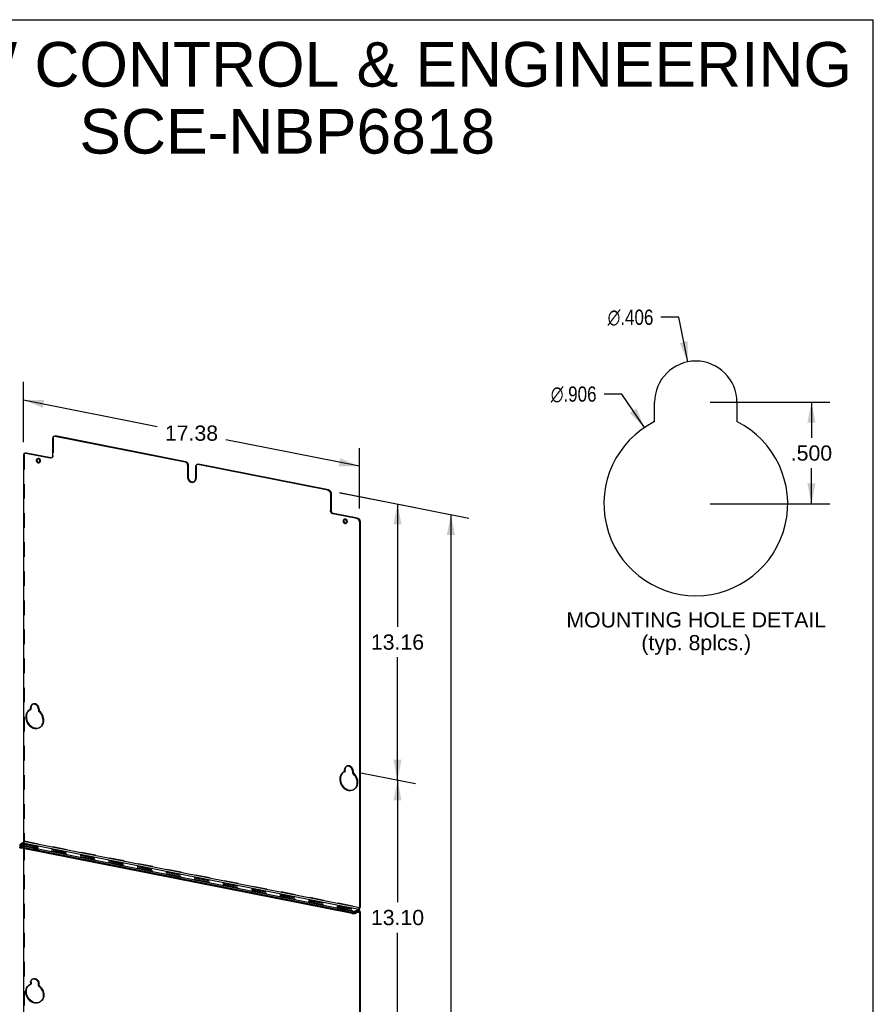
# Model space of a CAD drawing. Header units: inches. Extents: x 0 to 77, y 0 to 100.
# Tile 5 of 5: x 39 to 77, y 56 to 100. Entities that reach past the tile are written whole.
import ezdxf

# ---------------------------------------------------------------- set-up
doc = ezdxf.new("R2010")
doc.units = ezdxf.units.IN
doc.header["$LTSCALE"] = 6.518519
doc.header["$MEASUREMENT"] = 0
doc.linetypes.add('HIDDEN', pattern=[0.2, 0.1, -0.1])
doc.layers.get('0').update_dxf_attribs({"linetype": 'CONTINUOUS'})
doc.layers.add('DEFAULT_2', color=8, linetype='HIDDEN')
doc.layers.add('DIMENSIONS', color=7, linetype='CONTINUOUS')
doc.styles.get("Standard").update_dxf_attribs({"font": 'arial.ttf'})
doc.styles.add('TEXTSTYLE_1', font='gdt', dxfattribs={"width": 0.8})
doc.dimstyles.new('DIMSTYLE_1', dxfattribs={"dimtxt": 0.681818, "dimasz": 0.909091, "dimexe": 0.09, "dimexo": 0.07, "dimgap": 0.0375, "dimtad": 0, "dimtih": 1, "dimtoh": 1, "dimdec": 3, "dimlfac": 0.11, "dimzin": 4, "dimdsep": 46, "dimtxsty": 'Standard', "dimblk": '_FILLED', "dimblk1": '_FILLED', "dimblk2": '_FILLED', "dimcen": 0.09, "dimadec": 3, "dimazin": 1, "dimtfac": 1, "dimtdec": 3, "dimtofl": 0, "dimtmove": 0, "dimatfit": 3, "dimldrblk": '_FILLED', "dimfxl": 0, "dimtolj": 1, "dimtzin": 4, "dimarcsym": 0})
doc.dimstyles.new('DIMSTYLE_2', dxfattribs={"dimtxt": 0.681818, "dimasz": 0.909091, "dimexe": 0.09, "dimexo": 0.07, "dimgap": 0.09, "dimtad": 0, "dimtih": 1, "dimtoh": 1, "dimdec": 3, "dimlfac": 0.11, "dimzin": 4, "dimdsep": 46, "dimtxsty": 'Standard', "dimblk": '_FILLED', "dimblk1": '_FILLED', "dimblk2": '_FILLED', "dimcen": 0.09, "dimadec": 3, "dimazin": 1, "dimtfac": 1, "dimtdec": 3, "dimtofl": 0, "dimtmove": 0, "dimatfit": 1, "dimldrblk": '_FILLED', "dimfxl": 0, "dimtolj": 1, "dimtzin": 4, "dimarcsym": 0})
doc.dimstyles.new('DIMSTYLE_3', dxfattribs={"dimtxt": 0.681818, "dimasz": 0.909091, "dimexe": 0.09, "dimexo": 0.07, "dimgap": 0.0375, "dimtad": 0, "dimtih": 1, "dimtoh": 1, "dimzin": 4, "dimdsep": 46, "dimtxsty": 'Standard', "dimblk": '_FILLED', "dimblk1": '_FILLED', "dimblk2": '_FILLED', "dimcen": 0.09, "dimadec": 3, "dimazin": 1, "dimtfac": 1, "dimtdec": 3, "dimtofl": 0, "dimtmove": 0, "dimatfit": 3, "dimldrblk": '_FILLED', "dimfxl": 0, "dimtolj": 1, "dimtzin": 4, "dimarcsym": 0})

# ---------------------------------------------------------------- blocks, each defined once
blk = doc.blocks.new('_FILLED')
at = {"color": 0, "linetype": 'ByBlock'}
blk.add_solid([(0, 0), (-1, 0.2), (-1, -0.2)], dxfattribs=at)
blk = doc.blocks.new('*D1')
at = {"layer": 'DIMENSIONS', "color": 2, "linetype": 'Continuous'}
for p, q in [((69.955, 82.858), (75.318, 82.858)), ((74.5, 82.858), (74.5, 81.267)), ((74.5, 78.313), (74.5, 79.904)), ((69.955, 78.313), (75.318, 78.313))]:
    blk.add_line(p, q, dxfattribs=at)
at = {"layer": 'DIMENSIONS', "color": 2, "linetype": 'Continuous', "xscale": 0.9090909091, "yscale": 0.9090909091, "zscale": 0.9090909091}
for p, rotation in [((74.5, 82.858), 90), ((74.5, 78.313), 270)]:
    blk.add_blockref('_FILLED', p, dxfattribs=dict(at, rotation=rotation))
at = {"layer": 'DIMENSIONS', "color": 2, "linetype": 'Continuous', "insert": (74.5, 80.927), "char_height": 0.6818, "width": 1.85282, "attachment_point": 2, "line_spacing_factor": 0.9}
blk.add_mtext('.500', dxfattribs=at)
blk = doc.blocks.new('*D2')
at = {"layer": 'DIMENSIONS', "color": 2, "linetype": 'Continuous'}
for p, q in [((68.554, 86.67), (67.759, 86.67)), ((68.955, 84.668), (68.554, 86.67))]:
    blk.add_line(p, q, dxfattribs=at)
at = {"layer": 'DIMENSIONS', "color": 2, "linetype": 'Continuous', "xscale": 0.9090909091, "yscale": 0.9090909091, "zscale": 0.9090909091, "rotation": 281.3363882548}
blk.add_blockref('_FILLED', (68.955, 84.668), dxfattribs=at)
at = {"layer": 'DIMENSIONS', "color": 2, "linetype": 'Continuous', "insert": (67.418, 87.011), "char_height": 0.68182, "width": 2.76191, "attachment_point": 3, "line_spacing_factor": 0.9, "style": 'TEXTSTYLE_1'}
blk.add_mtext('{\\fgdt;n}\\fArial;.406', dxfattribs=at)
blk = doc.blocks.new('*D3')
at = {"layer": 'DIMENSIONS', "color": 2, "linetype": 'Continuous'}
for p, q in [((66.007, 83.228), (65.211, 83.228)), ((67.017, 81.728), (66.007, 83.228))]:
    blk.add_line(p, q, dxfattribs=at)
at = {"layer": 'DIMENSIONS', "color": 2, "linetype": 'Continuous', "xscale": 0.9090909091, "yscale": 0.9090909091, "zscale": 0.9090909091, "rotation": 303.9680842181}
blk.add_blockref('_FILLED', (67.017, 81.728), dxfattribs=at)
at = {"layer": 'DIMENSIONS', "color": 2, "linetype": 'Continuous', "insert": (64.87, 83.569), "char_height": 0.68182, "width": 2.76191, "attachment_point": 3, "line_spacing_factor": 0.9, "style": 'TEXTSTYLE_1'}
blk.add_mtext('{\\fgdt;n}\\fArial;.906', dxfattribs=at)
blk = doc.blocks.new('*D11')
at = {"layer": 'DIMENSIONS', "color": 2, "linetype": 'Continuous'}
for p, q in [((54.307, 66.257), (56.754, 65.774)), ((55.951, 65.933), (55.951, 60.459)), ((55.951, 53.623), (55.951, 59.096)), ((54.307, 53.947), (56.754, 53.464))]:
    blk.add_line(p, q, dxfattribs=at)
at = {"layer": 'DIMENSIONS', "color": 2, "linetype": 'Continuous', "xscale": 0.9090909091, "yscale": 0.9090909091, "zscale": 0.9090909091}
for p, rotation in [((55.951, 65.933), 90), ((55.951, 53.623), 270)]:
    blk.add_blockref('_FILLED', p, dxfattribs=dict(at, rotation=rotation))
at = {"layer": 'DIMENSIONS', "color": 2, "linetype": 'Continuous', "insert": (55.951, 60.118), "char_height": 0.6818, "width": 2.38256, "attachment_point": 2, "line_spacing_factor": 0.9}
blk.add_mtext('13.10', dxfattribs=at)
blk = doc.blocks.new('*D13')
at = {"layer": 'DIMENSIONS', "color": 2, "linetype": 'Continuous'}
for p, q in [((53.348, 78.815), (59.148, 77.67)), ((58.345, 77.828), (58.345, 49.328)), ((58.345, 15.808), (58.345, 47.964)), ((53.279, 16.809), (59.148, 15.65))]:
    blk.add_line(p, q, dxfattribs=at)
at = {"layer": 'DIMENSIONS', "color": 2, "linetype": 'Continuous', "xscale": 0.9090909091, "yscale": 0.9090909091, "zscale": 0.9090909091}
for p, rotation in [((58.345, 77.828), 90), ((58.345, 15.808), 270)]:
    blk.add_blockref('_FILLED', p, dxfattribs=dict(at, rotation=rotation))
at = {"layer": 'DIMENSIONS', "color": 2, "linetype": 'Continuous', "insert": (58.345, 48.987), "char_height": 0.6818, "width": 2.38256, "attachment_point": 2, "line_spacing_factor": 0.9}
blk.add_mtext('66.00', dxfattribs=at)
blk = doc.blocks.new('*D15')
at = {"layer": 'DIMENSIONS', "color": 2, "linetype": 'Continuous'}
for p, q in [((53.387, 78.807), (56.754, 78.142)), ((55.951, 78.301), (55.951, 72.798)), ((55.951, 65.933), (55.951, 71.435)), ((54.307, 66.257), (56.754, 65.774))]:
    blk.add_line(p, q, dxfattribs=at)
at = {"layer": 'DIMENSIONS', "color": 2, "linetype": 'Continuous', "xscale": 0.9090909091, "yscale": 0.9090909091, "zscale": 0.9090909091}
for p, rotation in [((55.951, 78.301), 90), ((55.951, 65.933), 270)]:
    blk.add_blockref('_FILLED', p, dxfattribs=dict(at, rotation=rotation))
at = {"layer": 'DIMENSIONS', "color": 2, "linetype": 'Continuous', "insert": (55.951, 72.458), "char_height": 0.6818, "width": 2.38256, "attachment_point": 2, "line_spacing_factor": 0.9}
blk.add_mtext('13.16', dxfattribs=at)
blk = doc.blocks.new('*D16')
at = {"layer": 'DIMENSIONS', "color": 2, "linetype": 'Continuous'}
for p, q in [((39.196, 81.08), (39.196, 83.782)), ((39.196, 82.964), (45.188, 81.781)), ((54.243, 79.993), (48.252, 81.176)), ((54.243, 78.108), (54.243, 80.811))]:
    blk.add_line(p, q, dxfattribs=at)
at = {"layer": 'DIMENSIONS', "color": 2, "linetype": 'Continuous', "xscale": 0.9090909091, "yscale": 0.9090909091, "zscale": 0.9090909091}
for p, rotation in [((39.196, 82.964), 168.8297705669), ((54.243, 79.993), 348.8297705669)]:
    blk.add_blockref('_FILLED', p, dxfattribs=dict(at, rotation=rotation))
at = {"layer": 'DIMENSIONS', "color": 2, "linetype": 'Continuous', "insert": (46.72, 81.819), "char_height": 0.6818, "width": 2.38256, "attachment_point": 2, "line_spacing_factor": 0.9}
blk.add_mtext('17.38', dxfattribs=at)

msp = doc.modelspace()

# ---------------------------------------------------------------- linework, layer by layer
at = {"color": 7, "linetype": 'Continuous'}
for p, q in [((0, 100), (77.2727, 100)), ((77.2727, 0), (77.2727, 100)), ((67.4727, 81.9945), (67.4727, 82.8584)), ((71.1636, 82.8584), (71.1636, 81.9945)), ((40.4953, 81.2353), (40.4953, 80.4601)), ((40.5398, 81.3215), (40.5698, 81.3393)), ((40.5434, 81.3235), (40.5398, 81.3215)), ((40.6035, 81.3314), (40.6335, 81.3492)), ((46.4358, 80.1798), (40.6035, 81.3314)), ((39.1962, 80.4817), (39.1962, 63.1913)), ((39.2408, 80.5679), (39.2708, 80.5856)), ((39.2444, 80.5698), (39.2408, 80.5678)), ((39.3045, 80.5778), (39.3345, 80.5955)), ((39.3045, 80.5778), (40.387, 80.364)), ((39.8005, 80.3183), (39.7979, 80.3168)), ((39.8146, 80.3237), (39.8005, 80.3183)), ((40.417, 80.3818), (40.387, 80.364)), ((40.4085, 80.3622), (40.387, 80.364)), ((40.4636, 80.3833), (40.4507, 80.374)), ((39.8936, 80.1551), (39.9033, 80.1621)), ((39.9255, 80.2027), (39.9272, 80.2199)), ((46.4358, 80.1798), (46.4658, 80.1975)), ((46.4573, 80.1731), (46.4358, 80.1798)), ((46.544, 80.0409), (46.574, 80.0587)), ((46.544, 80.0409), (46.544, 79.5006)), ((46.8956, 79.9715), (46.8956, 79.4312)), ((46.9402, 80.0577), (46.9702, 80.0754)), ((46.9438, 80.0596), (46.9402, 80.0576)), ((47.0039, 80.0676), (47.0339, 80.0854)), ((52.8361, 78.9159), (47.0039, 80.0676)), ((46.574, 79.5184), (46.544, 79.5006)), ((46.544, 79.5006), (46.5468, 79.4664)), ((46.8233, 79.2913), (46.8328, 79.2975)), ((52.8361, 78.9159), (52.8661, 78.9337)), ((52.8576, 78.9093), (52.8361, 78.9159)), ((52.9444, 78.7771), (52.9744, 78.7948)), ((52.9444, 78.7771), (52.9444, 78.0018)), ((52.9744, 78.0196), (52.9444, 78.0018)), ((52.9466, 77.9781), (52.9444, 78.0018)), ((53.0826, 77.8808), (53.0526, 77.863)), ((54.1352, 77.6492), (53.0526, 77.863)), ((54.1352, 77.6492), (54.1652, 77.667)), ((54.1567, 77.6426), (54.1352, 77.6492)), ((53.5487, 77.6035), (53.546, 77.602)), ((53.5628, 77.6089), (53.5487, 77.6035)), ((53.6418, 77.4404), (53.6515, 77.4474)), ((53.6736, 77.4879), (53.6753, 77.5051)), ((54.2434, 77.5104), (54.2734, 77.5282)), ((54.2434, 77.5104), (54.2434, 60.22)), ((39.5955, 69.3275), (39.5799, 69.3195)), ((39.4969, 69.0867), (39.4525, 69.0648)), ((39.4969, 69.0867), (39.5269, 69.1044)), ((39.5104, 69.2127), (39.5076, 69.1796)), ((39.5376, 69.1974), (39.5076, 69.1796)), ((39.5076, 69.1073), (39.5076, 69.1796)), ((39.5076, 69.1073), (39.5376, 69.1251)), ((39.5182, 69.2428), (39.5104, 69.2127)), ((39.8592, 69.1102), (39.8592, 69.0379)), ((53.5698, 66.3078), (53.5254, 66.2858)), ((53.5698, 66.3077), (53.5998, 66.3255)), ((53.5833, 66.4337), (53.5805, 66.4007)), ((53.6105, 66.4185), (53.5805, 66.4007)), ((53.5805, 66.3284), (53.5805, 66.4007)), ((53.5805, 66.3284), (53.6105, 66.3462)), ((53.5911, 66.4638), (53.5833, 66.4337)), ((53.6684, 66.5485), (53.6528, 66.5406)), ((53.9321, 66.3313), (53.9321, 66.259)), ((39.1702, 63.1271), (39.0387, 63.0492)), ((39.1702, 63.1271), (54.2174, 60.1558)), ((39.1962, 63.1913), (54.2434, 60.22)), ((39.0478, 63.0018), (39.0643, 62.9958)), ((39.0643, 62.9958), (39.0845, 62.9908)), ((39.0845, 62.878), (39.0643, 62.883)), ((39.0845, 62.878), (39.0845, 62.9908)), ((53.9152, 60.0622), (39.0845, 62.9908)), ((53.9152, 59.9495), (39.0845, 62.878)), ((39.1962, 62.856), (39.1962, 53.7127)), ((39.793, 62.9236), (39.7773, 62.9202)), ((53.5411, 60.2088), (53.5255, 60.2055)), ((53.9152, 59.9495), (53.9152, 60.0622)), ((54.2174, 60.1558), (54.0859, 60.0779)), ((54.0859, 59.9651), (54.0859, 60.0779)), ((54.0859, 59.9651), (54.2174, 60.043)), ((54.1816, 60.0218), (54.2434, 60.0096)), ((54.2174, 60.043), (54.2174, 60.1558)), ((54.2434, 60.0096), (54.2429, 60.019)), ((54.2734, 60.2378), (54.2434, 60.22)), ((54.2734, 60.0273), (54.2434, 60.0096)), ((54.2434, 60.0096), (54.2434, 50.7414)), ((39.5312, 56.9603), (39.5487, 56.9841)), ((39.5799, 57.0095), (39.5955, 57.0175)), ((39.5955, 57.0175), (39.6233, 57.026)), ((39.443, 56.7489), (39.4525, 56.7548)), ((39.4525, 56.7548), (39.4969, 56.7767)), ((39.4969, 56.7767), (39.5269, 56.7945)), ((39.5076, 56.8696), (39.5104, 56.9027)), ((39.5376, 56.8874), (39.5076, 56.8696)), ((39.5076, 56.8696), (39.5076, 56.7974)), ((39.5076, 56.7974), (39.5376, 56.8151)), ((39.8592, 56.7279), (39.8592, 56.8002)), ((39.9982, 56.0491), (39.9583, 56.0071)), ((39.9583, 56.0071), (39.9142, 55.9754))]:
    msp.add_line(p, q, dxfattribs=at)
at = {"color": 3, "linetype": 'Continuous'}
for p, q in [((40.612, 81.351), (40.6335, 81.3492)), ((46.4658, 80.1975), (40.6335, 81.3492)), ((39.313, 80.5974), (39.3345, 80.5955)), ((39.3345, 80.5955), (40.417, 80.3818)), ((39.796, 80.287), (39.7943, 80.2698)), ((46.5718, 80.0825), (46.574, 80.0587)), ((46.574, 80.0587), (46.574, 79.5184)), ((47.0124, 80.0872), (47.0339, 80.0854)), ((52.8661, 78.9337), (47.0339, 80.0854)), ((52.9722, 78.8186), (52.9744, 78.7948)), ((52.9744, 78.7948), (52.9744, 78.0196)), ((53.0611, 77.8874), (53.0826, 77.8808)), ((54.1652, 77.667), (53.0826, 77.8808)), ((53.5442, 77.5723), (53.5425, 77.555)), ((54.2712, 77.5519), (54.2734, 77.5282)), ((54.2734, 77.5282), (54.2734, 60.2378)), ((39.5612, 69.2881), (39.5482, 69.2605)), ((39.4374, 69.0499), (39.4016, 69.0126)), ((39.4696, 69.0732), (39.4374, 69.0499)), ((39.5376, 69.1251), (39.5376, 69.1974)), ((53.5104, 66.271), (53.4745, 66.2337)), ((53.5426, 66.2943), (53.5104, 66.271)), ((53.6105, 66.3462), (53.6105, 66.4185)), ((53.6341, 66.5092), (53.6211, 66.4816)), ((39.0643, 62.9394), (39.0478, 62.9454)), ((39.0845, 62.9344), (39.0643, 62.9394)), ((53.9152, 60.0059), (39.0845, 62.9344)), ((39.748, 62.9246), (39.7659, 62.9231)), ((39.7803, 62.9209), (39.7635, 62.9234)), ((53.4962, 60.2098), (53.5141, 60.2083)), ((53.5284, 60.2061), (53.5116, 60.2086)), ((54.2174, 60.0994), (54.0859, 60.0215)), ((54.2174, 60.0994), (54.2229, 60.1032)), ((54.2267, 60.1065), (54.2391, 60.104)), ((54.2438, 60.1275), (54.2485, 60.1356)), ((54.2734, 60.0273), (54.2731, 60.0375)), ((54.2734, 60.0273), (54.2734, 50.7591)), ((39.5376, 56.8874), (39.5404, 56.9205)), ((39.5404, 56.9205), (39.5482, 56.9506)), ((39.3904, 56.688), (39.4286, 56.7318)), ((39.4286, 56.7318), (39.4668, 56.7618)), ((39.5376, 56.8874), (39.5376, 56.8151))]:
    msp.add_line(p, q, dxfattribs=at)
at = {"color": 7, "linetype": 'Continuous'}
for points in [[(40.5398, 81.3215), (40.527, 81.3121), (40.5136, 81.297), (40.5035, 81.2787), (40.4975, 81.2582), (40.4953, 81.2353)], [(40.6035, 81.3314), (40.582, 81.3333), (40.5621, 81.3307), (40.5434, 81.3235)], [(39.2408, 80.5678), (39.2279, 80.5585), (39.2145, 80.5433), (39.2045, 80.525), (39.1984, 80.5046), (39.1962, 80.4817)], [(39.3045, 80.5778), (39.283, 80.5796), (39.2631, 80.577), (39.2444, 80.5698)], [(39.7705, 80.2846), (39.766, 80.2693), (39.7643, 80.252)], [(39.7979, 80.3168), (39.7882, 80.3098), (39.7781, 80.2984), (39.7705, 80.2846)], [(39.8458, 80.3243), (39.8299, 80.3257), (39.8148, 80.3238)], [(39.9272, 80.2199), (39.9255, 80.2378), (39.921, 80.2549), (39.9134, 80.2717), (39.9033, 80.2871), (39.891, 80.3005), (39.8769, 80.3114), (39.8616, 80.3194), (39.8458, 80.3243)], [(40.4507, 80.374), (40.4471, 80.372), (40.4284, 80.3648), (40.4085, 80.3622)], [(40.4953, 80.4601), (40.4931, 80.4372), (40.487, 80.4168), (40.477, 80.3985), (40.4636, 80.3833)], [(39.7643, 80.252), (39.766, 80.2342), (39.7705, 80.217)], [(39.7705, 80.217), (39.7781, 80.2003), (39.7882, 80.1849), (39.8005, 80.1715), (39.8146, 80.1605), (39.8299, 80.1525), (39.8458, 80.1476), (39.8616, 80.1463), (39.8769, 80.1482), (39.891, 80.1536), (39.8936, 80.1551)], [(39.9033, 80.1621), (39.9134, 80.1736), (39.921, 80.1873), (39.9255, 80.2027)], [(46.4959, 80.148), (46.4772, 80.1626), (46.4573, 80.1731)], [(46.544, 80.0409), (46.5418, 80.0647), (46.5358, 80.0875), (46.5257, 80.1098), (46.5123, 80.1302), (46.4959, 80.148)], [(46.9402, 80.0576), (46.9273, 80.0483), (46.9139, 80.0331), (46.9039, 80.0148), (46.8978, 79.9944), (46.8956, 79.9715)], [(47.0039, 80.0676), (46.9824, 80.0694), (46.9625, 80.0668), (46.9438, 80.0596)], [(46.5468, 79.4664), (46.5546, 79.4333), (46.5676, 79.4006), (46.5852, 79.3699), (46.6069, 79.3421), (46.6319, 79.318), (46.6597, 79.2986), (46.6893, 79.2841), (46.7198, 79.2752), (46.7504, 79.272), (46.7799, 79.2748), (46.8077, 79.2833), (46.8233, 79.2913)], [(46.872, 79.3405), (46.885, 79.368), (46.8928, 79.3981), (46.8956, 79.4312)], [(46.8328, 79.2975), (46.8545, 79.3167), (46.872, 79.3405)], [(52.8962, 78.8842), (52.8776, 78.8988), (52.8576, 78.9093)], [(52.9444, 78.7771), (52.9422, 78.8008), (52.9361, 78.8237), (52.9261, 78.8459), (52.9127, 78.8664), (52.8962, 78.8842)], [(53.0526, 77.863), (53.0311, 77.8696), (53.0112, 77.8801), (52.9925, 77.8947), (52.9761, 77.9125), (52.9627, 77.933), (52.9526, 77.9553), (52.9466, 77.9781)], [(54.1953, 77.6175), (54.1766, 77.6321), (54.1567, 77.6426)], [(53.5187, 77.5698), (53.5142, 77.5545), (53.5125, 77.5373)], [(53.5125, 77.5373), (53.5142, 77.5194), (53.5187, 77.5022)], [(53.546, 77.602), (53.5363, 77.595), (53.5263, 77.5836), (53.5187, 77.5698)], [(53.5187, 77.5022), (53.5263, 77.4855), (53.5363, 77.4701), (53.5487, 77.4567), (53.5628, 77.4457), (53.578, 77.4377), (53.5939, 77.4329), (53.6098, 77.4315), (53.6251, 77.4334), (53.6391, 77.4389), (53.6418, 77.4404)], [(53.5939, 77.6095), (53.578, 77.6109), (53.563, 77.609)], [(53.6753, 77.5051), (53.6736, 77.523), (53.6691, 77.5401), (53.6616, 77.5569), (53.6515, 77.5723), (53.6391, 77.5857), (53.6251, 77.5966), (53.6098, 77.6046), (53.5939, 77.6095)], [(53.6515, 77.4474), (53.6616, 77.4588), (53.6691, 77.4725), (53.6736, 77.4879)], [(54.2434, 77.5104), (54.2412, 77.5342), (54.2352, 77.557), (54.2251, 77.5792), (54.2117, 77.5997), (54.1953, 77.6175)], [(39.5799, 69.3195), (39.5704, 69.3133), (39.5487, 69.2941), (39.5312, 69.2703), (39.5182, 69.2428)], [(39.8592, 69.1102), (39.8564, 69.1443), (39.8486, 69.1775), (39.8356, 69.2102), (39.818, 69.2409), (39.7963, 69.2687), (39.7713, 69.2927), (39.7435, 69.3122), (39.7139, 69.3267), (39.6834, 69.3356), (39.6528, 69.3388), (39.6233, 69.336), (39.5955, 69.3275)], [(39.4525, 69.0648), (39.4074, 69.0321), (39.3716, 68.9948), (39.3415, 68.9514), (39.3182, 68.9026), (39.3019, 68.8495), (39.2929, 68.793), (39.2914, 68.7343), (39.2976, 68.6743), (39.311, 68.6144), (39.3318, 68.5557), (39.3592, 68.4993), (39.393, 68.4463), (39.4323, 68.3976), (39.4765, 68.3543), (39.5246, 68.3172), (39.5758, 68.287), (39.629, 68.2642), (39.6834, 68.2494), (39.7377, 68.2427), (39.791, 68.2445), (39.8422, 68.2544), (39.8903, 68.2726), (39.9142, 68.2853)], [(39.4969, 69.0867), (39.498, 69.0874), (39.5013, 69.0902), (39.5039, 69.0937), (39.5059, 69.0978), (39.5071, 69.1024), (39.5076, 69.1073)], [(39.8592, 69.0379), (39.8596, 69.0328), (39.8608, 69.0278), (39.8628, 69.0229), (39.8655, 69.0182), (39.8687, 69.0142), (39.8726, 69.0106)], [(39.9738, 68.3316), (40.0075, 68.3713), (40.0349, 68.4169), (40.0557, 68.4674), (40.0692, 68.522), (40.0753, 68.5795), (40.0738, 68.6388), (40.0649, 68.6989), (40.0485, 68.7584), (40.0252, 68.8164), (39.9952, 68.8717), (39.9593, 68.9232), (39.9186, 68.9693), (39.8726, 69.0106)], [(39.9142, 68.2853), (39.9345, 68.2984), (39.9738, 68.3316)], [(53.5254, 66.2858), (53.4804, 66.2532), (53.4445, 66.2159), (53.4145, 66.1725), (53.3911, 66.1237), (53.3748, 66.0706), (53.3658, 66.0141), (53.3643, 65.9553), (53.3705, 65.8954), (53.384, 65.8355), (53.4047, 65.7768), (53.4321, 65.7204), (53.4659, 65.6673), (53.5052, 65.6187), (53.5494, 65.5754), (53.5975, 65.5382), (53.6487, 65.5081), (53.702, 65.4853), (53.7563, 65.4705), (53.8106, 65.4638), (53.8639, 65.4656), (53.9151, 65.4755), (53.9632, 65.4937), (53.9872, 65.5064)], [(53.5698, 66.3078), (53.5709, 66.3085), (53.5742, 66.3113), (53.5769, 66.3148), (53.5789, 66.3189), (53.58, 66.3234), (53.5805, 66.3284)], [(53.6528, 66.5406), (53.6433, 66.5344), (53.6216, 66.5152), (53.6041, 66.4914), (53.5911, 66.4638)], [(53.9321, 66.3313), (53.9293, 66.3654), (53.9215, 66.3986), (53.9085, 66.4313), (53.891, 66.462), (53.8692, 66.4898), (53.8442, 66.5138), (53.8164, 66.5333), (53.7868, 66.5478), (53.7563, 66.5567), (53.7258, 66.5599), (53.6962, 66.557), (53.6684, 66.5485)], [(53.9321, 66.259), (53.9325, 66.2538), (53.9337, 66.2488), (53.9357, 66.2439), (53.9384, 66.2393), (53.9417, 66.2353), (53.9455, 66.2316)], [(54.0467, 65.5527), (54.0804, 65.5923), (54.1079, 65.638), (54.1286, 65.6885), (54.1421, 65.7431), (54.1482, 65.8006), (54.1467, 65.8599), (54.1378, 65.92), (54.1214, 65.9795), (54.0981, 66.0375), (54.0681, 66.0928), (54.0322, 66.1442), (53.9915, 66.1904), (53.9455, 66.2316)], [(53.9872, 65.5064), (54.0074, 65.5195), (54.0467, 65.5527)], [(39.1962, 63.1913), (39.1957, 63.1813), (39.1943, 63.1715), (39.1918, 63.1616), (39.1886, 63.1523), (39.1847, 63.1439), (39.1802, 63.1367), (39.1754, 63.1311), (39.1702, 63.1271)], [(39.0387, 63.0492), (39.0285, 63.0414), (39.0231, 63.0334), (39.022, 63.0278)], [(39.022, 63.0278), (39.0223, 63.025), (39.0262, 63.0167), (39.0349, 63.0089), (39.0478, 63.0018)], [(39.0643, 62.883), (39.0478, 62.889), (39.0349, 62.8961), (39.0262, 62.904), (39.0223, 62.9122), (39.022, 62.915)], [(39.6418, 62.9491), (39.6426, 62.9533), (39.6467, 62.9593), (39.6543, 62.9651)], [(39.6515, 62.9349), (39.645, 62.9407), (39.642, 62.947), (39.6418, 62.9491)], [(39.7056, 62.9186), (39.6888, 62.9212), (39.6738, 62.9249), (39.6612, 62.9295), (39.6515, 62.9349)], [(39.6543, 62.9651), (39.6653, 62.9703), (39.6785, 62.9746), (39.6942, 62.9779), (39.7114, 62.9801), (39.7296, 62.9811), (39.748, 62.9809), (39.7659, 62.9795), (39.7828, 62.9769), (39.7977, 62.9732), (39.8103, 62.9686), (39.82, 62.9633), (39.8265, 62.9574), (39.8295, 62.9512), (39.8297, 62.9491)], [(39.7773, 62.9202), (39.7601, 62.918), (39.7419, 62.917), (39.7235, 62.9172), (39.7056, 62.9186)], [(39.8172, 62.933), (39.8062, 62.9278), (39.793, 62.9236)], [(39.8297, 62.9491), (39.8289, 62.9449), (39.8248, 62.9388), (39.8172, 62.933)], [(53.3899, 60.2343), (53.3907, 60.2385), (53.3948, 60.2445), (53.4025, 60.2504)], [(53.3996, 60.2201), (53.3931, 60.226), (53.3902, 60.2322), (53.3899, 60.2343)], [(53.4537, 60.2039), (53.4369, 60.2064), (53.422, 60.2101), (53.4093, 60.2147), (53.3996, 60.2201)], [(53.4025, 60.2504), (53.4135, 60.2556), (53.4267, 60.2598), (53.4424, 60.2631), (53.4596, 60.2653), (53.4778, 60.2663), (53.4962, 60.2662), (53.5141, 60.2647), (53.5309, 60.2621), (53.5458, 60.2584), (53.5585, 60.2539), (53.5682, 60.2485), (53.5747, 60.2426), (53.5777, 60.2364), (53.5779, 60.2343)], [(53.5255, 60.2055), (53.5082, 60.2032), (53.49, 60.2022), (53.4716, 60.2024), (53.4537, 60.2039)], [(53.5653, 60.2182), (53.5543, 60.213), (53.5411, 60.2088)], [(53.5779, 60.2343), (53.5771, 60.2301), (53.573, 60.2241), (53.5653, 60.2182)], [(53.9152, 60.0622), (53.938, 60.0587), (53.9614, 60.0569), (53.9858, 60.0566), (54.01, 60.058), (54.0329, 60.0609), (54.0538, 60.0653), (54.0713, 60.071), (54.0859, 60.0779)], [(54.2174, 60.1558), (54.2226, 60.1598), (54.2274, 60.1654), (54.2319, 60.1726), (54.2358, 60.181), (54.239, 60.1903), (54.2414, 60.2002), (54.2429, 60.21), (54.2434, 60.22)], [(54.2275, 60.0452), (54.2226, 60.0451), (54.2174, 60.043)], [(54.2429, 60.019), (54.2414, 60.0271), (54.239, 60.0341), (54.2358, 60.0396), (54.2319, 60.0433), (54.2275, 60.0452)], [(54.0859, 59.9651), (54.0713, 59.9582), (54.0538, 59.9526), (54.0329, 59.9482), (54.01, 59.9452), (53.9858, 59.9439), (53.9614, 59.9441), (53.938, 59.946), (53.9152, 59.9495)], [(39.5104, 56.9027), (39.5182, 56.9328), (39.5312, 56.9603)], [(39.5487, 56.9841), (39.5704, 57.0033), (39.5799, 57.0095)], [(39.6233, 57.026), (39.6528, 57.0288), (39.6834, 57.0256), (39.7139, 57.0168), (39.7435, 57.0022), (39.7713, 56.9828), (39.7963, 56.9587), (39.818, 56.9309), (39.8356, 56.9002), (39.8486, 56.8675), (39.8564, 56.8344), (39.8592, 56.8002)], [(39.9142, 55.9754), (39.8596, 55.95), (39.8032, 55.9362), (39.744, 55.9325), (39.6834, 55.9395), (39.6227, 55.9565), (39.5635, 55.9835), (39.5072, 56.0196), (39.4551, 56.064), (39.4085, 56.1157), (39.3686, 56.1734), (39.3361, 56.2356), (39.3121, 56.301), (39.2969, 56.368), (39.2912, 56.4348), (39.2947, 56.5001), (39.3078, 56.562), (39.3297, 56.6192), (39.3604, 56.6702), (39.3986, 56.7141), (39.443, 56.7489)], [(39.4969, 56.7767), (39.498, 56.7774), (39.5013, 56.7802), (39.5039, 56.7837), (39.5059, 56.7879), (39.5071, 56.7924), (39.5076, 56.7974)], [(39.8592, 56.7279), (39.8596, 56.7228), (39.8608, 56.7178), (39.8628, 56.7129), (39.8655, 56.7083), (39.8687, 56.7042), (39.8726, 56.7006)], [(39.8726, 56.7006), (39.9237, 56.654), (39.9682, 56.6016), (40.0064, 56.5427), (40.037, 56.4795), (40.0589, 56.4136), (40.072, 56.3466), (40.0755, 56.28), (40.0698, 56.2154), (40.0546, 56.1544), (40.0306, 56.0985), (39.9982, 56.0491)]]:
    msp.add_lwpolyline(points, dxfattribs=at)
at = {"color": 3, "linetype": 'Continuous'}
for points in [[(40.5698, 81.3392), (40.5734, 81.3412), (40.5921, 81.3484), (40.612, 81.351)], [(39.2708, 80.5856), (39.2744, 80.5876), (39.2931, 80.5948), (39.313, 80.5974)], [(39.8148, 80.3238), (39.8081, 80.3162), (39.8005, 80.3024), (39.796, 80.287)], [(40.417, 80.3818), (40.4385, 80.3799), (40.4584, 80.3825), (40.4652, 80.3852)], [(39.7943, 80.2698), (39.796, 80.2519), (39.8005, 80.2348), (39.8081, 80.2181), (39.8182, 80.2027), (39.8305, 80.1893), (39.8446, 80.1783)], [(39.8446, 80.1783), (39.8599, 80.1703), (39.8758, 80.1654)], [(39.8758, 80.1654), (39.8916, 80.164), (39.9067, 80.166)], [(46.4658, 80.1975), (46.4873, 80.1909), (46.5072, 80.1804), (46.5259, 80.1658), (46.5423, 80.148), (46.5557, 80.1275), (46.5658, 80.1053), (46.5718, 80.0825)], [(46.9702, 80.0754), (46.9738, 80.0774), (46.9925, 80.0846), (47.0124, 80.0872)], [(46.574, 79.5184), (46.5768, 79.4842), (46.5846, 79.451), (46.5976, 79.4184), (46.6152, 79.3876), (46.6369, 79.3599), (46.6619, 79.3358), (46.6897, 79.3163), (46.7193, 79.3018), (46.7498, 79.293), (46.7804, 79.2898)], [(46.7804, 79.2898), (46.8099, 79.2926), (46.8377, 79.3011)], [(52.8661, 78.9337), (52.8876, 78.927), (52.9076, 78.9166), (52.9262, 78.902), (52.9427, 78.8842), (52.9561, 78.8637), (52.9661, 78.8414), (52.9722, 78.8186)], [(52.9744, 78.0196), (52.9766, 77.9958), (52.9826, 77.973), (52.9927, 77.9508), (53.0061, 77.9303), (53.0225, 77.9125)], [(53.0225, 77.9125), (53.0412, 77.8979), (53.0611, 77.8874)], [(54.1652, 77.667), (54.1867, 77.6604), (54.2066, 77.6499), (54.2253, 77.6353), (54.2417, 77.6175), (54.2551, 77.597), (54.2652, 77.5747), (54.2712, 77.5519)], [(53.5425, 77.555), (53.5442, 77.5372), (53.5487, 77.52), (53.5563, 77.5033), (53.5663, 77.4879), (53.5787, 77.4745), (53.5928, 77.4635)], [(53.563, 77.609), (53.5563, 77.6014), (53.5487, 77.5876), (53.5442, 77.5723)], [(53.5928, 77.4635), (53.608, 77.4555), (53.6239, 77.4506)], [(53.6239, 77.4506), (53.6398, 77.4492), (53.6548, 77.4512)], [(39.5482, 69.2605), (39.5404, 69.2304), (39.5376, 69.1974)], [(39.5968, 69.3279), (39.5787, 69.3119), (39.5612, 69.2881)], [(39.4016, 69.0126), (39.3715, 68.9692), (39.3482, 68.9204), (39.3319, 68.8673), (39.3229, 68.8108), (39.3214, 68.752), (39.3276, 68.6921), (39.341, 68.6322), (39.3618, 68.5735), (39.3892, 68.517), (39.423, 68.464), (39.4623, 68.4153), (39.5065, 68.3721), (39.5546, 68.3349), (39.6058, 68.3048), (39.659, 68.282), (39.7134, 68.2672), (39.7677, 68.2605), (39.821, 68.2623), (39.8722, 68.2722)], [(39.5376, 69.1251), (39.5371, 69.1201), (39.5359, 69.1156), (39.5339, 69.1115), (39.5313, 69.1079), (39.528, 69.1052), (39.5269, 69.1044)], [(53.4745, 66.2337), (53.4445, 66.1903), (53.4211, 66.1415), (53.4048, 66.0884), (53.3958, 66.0319), (53.3943, 65.9731), (53.4005, 65.9132), (53.414, 65.8533), (53.4347, 65.7946), (53.4621, 65.7381), (53.4959, 65.6851), (53.5352, 65.6364), (53.5794, 65.5932), (53.6275, 65.556), (53.6787, 65.5259), (53.732, 65.5031), (53.7863, 65.4883), (53.8406, 65.4816), (53.8939, 65.4834), (53.9451, 65.4933)], [(53.6105, 66.3462), (53.61, 66.3412), (53.6089, 66.3367), (53.6069, 66.3326), (53.6042, 66.329), (53.6009, 66.3262), (53.5998, 66.3255)], [(53.6211, 66.4816), (53.6133, 66.4515), (53.6105, 66.4185)], [(53.6697, 66.5489), (53.6516, 66.533), (53.6341, 66.5092)], [(39.022, 62.9714), (39.0223, 62.9686), (39.0262, 62.9604)], [(39.0478, 62.9454), (39.0349, 62.9525), (39.0262, 62.9604)], [(39.6942, 62.9215), (39.7114, 62.9237), (39.7296, 62.9247), (39.748, 62.9246)], [(39.7635, 62.9234), (39.7428, 62.9247), (39.7217, 62.9245), (39.7014, 62.9226)], [(53.4424, 60.2067), (53.4596, 60.209), (53.4778, 60.21), (53.4962, 60.2098)], [(53.5116, 60.2086), (53.4909, 60.2099), (53.4699, 60.2097), (53.4496, 60.2078)], [(54.0859, 60.0215), (54.0713, 60.0146), (54.0538, 60.009), (54.0329, 60.0046), (54.01, 60.0016), (53.9858, 60.0002), (53.9614, 60.0005), (53.938, 60.0024), (53.9152, 60.0059)], [(54.2391, 60.104), (54.2337, 60.1045), (54.2283, 60.1039), (54.2229, 60.1022), (54.2174, 60.0994)], [(54.2229, 60.1032), (54.2283, 60.1079), (54.2337, 60.1136), (54.2389, 60.1201), (54.2438, 60.1275)], [(54.264, 60.0802), (54.2607, 60.0866), (54.257, 60.092), (54.2529, 60.0966), (54.2485, 60.1001), (54.2438, 60.1026), (54.2391, 60.104)], [(54.2485, 60.1356), (54.2529, 60.1443), (54.257, 60.1537), (54.2607, 60.1635)], [(54.2607, 60.1635), (54.264, 60.1738), (54.2668, 60.1843), (54.2692, 60.195), (54.271, 60.2058)], [(54.2731, 60.0375), (54.2723, 60.0472), (54.271, 60.0564), (54.2692, 60.0651), (54.2668, 60.073), (54.264, 60.0802)], [(54.271, 60.2058), (54.2723, 60.2167), (54.2731, 60.2273), (54.2734, 60.2378)], [(39.5482, 56.9506), (39.5612, 56.9781), (39.5787, 57.0019), (39.5968, 57.0179)], [(39.8896, 55.9677), (39.8332, 55.954), (39.774, 55.9503), (39.7134, 55.9573), (39.6527, 55.9743), (39.5935, 56.0013), (39.5372, 56.0373), (39.4851, 56.0818), (39.4385, 56.1334), (39.3986, 56.1912), (39.3661, 56.2534), (39.3421, 56.3188), (39.3269, 56.3858), (39.3212, 56.4526), (39.3247, 56.5178), (39.3378, 56.5797), (39.3597, 56.637), (39.3904, 56.688)], [(39.5376, 56.8151), (39.5371, 56.8102), (39.5359, 56.8056), (39.5339, 56.8015), (39.5313, 56.798), (39.528, 56.7952), (39.5269, 56.7945)]]:
    msp.add_lwpolyline(points, dxfattribs=at)
at = {"color": 7, "linetype": 'Continuous'}
for centre, radius, start, end in [((69.3182, 82.8584), 1.8455, 0, 180), ((69.3182, 78.3129), 4.1182, 116.62336, 63.37664)]:
    msp.add_arc(centre, radius, start, end, dxfattribs=at)
at = {"layer": 'DEFAULT_2', "color": 8, "linetype": 'HIDDEN'}
for p, q in [((40.4953, 81.2353), (40.5253, 81.2531)), ((40.5253, 81.2531), (40.5253, 80.4779)), ((39.1962, 80.4817), (39.2262, 80.4995)), ((39.2262, 80.4995), (39.2262, 63.2091)), ((39.8278, 80.3346), (39.7978, 80.3168)), ((40.4807, 80.3917), (40.4507, 80.3739)), ((40.4652, 80.3852), (40.4771, 80.3898)), ((40.4771, 80.3898), (40.4807, 80.3918)), ((40.5253, 80.4779), (40.4953, 80.4601)), ((39.9237, 80.1729), (39.8937, 80.1551)), ((39.921, 80.1714), (39.9236, 80.1729)), ((46.8956, 79.9715), (46.9256, 79.9893)), ((46.9256, 79.9893), (46.9256, 79.4489)), ((46.9256, 79.4489), (46.8956, 79.4312)), ((46.8533, 79.309), (46.8233, 79.2912)), ((46.8377, 79.3011), (46.8533, 79.309)), ((53.576, 77.6198), (53.546, 77.6021)), ((53.6718, 77.4581), (53.6418, 77.4403)), ((53.6691, 77.4566), (53.6718, 77.4581)), ((39.6099, 69.3373), (39.5799, 69.3196)), ((39.4825, 69.0826), (39.4525, 69.0648)), ((39.4825, 69.0825), (39.4696, 69.0732)), ((39.5269, 69.1044), (39.4825, 69.0825)), ((39.4941, 69.0853), (39.4969, 69.0867)), ((39.5139, 69.0967), (39.5241, 69.1031)), ((39.8892, 69.128), (39.8592, 69.1102)), ((39.8592, 69.0379), (39.8892, 69.0557)), ((39.8726, 69.0106), (39.9026, 69.0283)), ((39.8892, 69.128), (39.8892, 69.0557)), ((39.8722, 68.2722), (39.9203, 68.2904)), ((39.9443, 68.3031), (39.9143, 68.2853)), ((39.9203, 68.2904), (39.9442, 68.3031)), ((53.5554, 66.3037), (53.5254, 66.2859)), ((53.5554, 66.3036), (53.5426, 66.2943)), ((53.5998, 66.3255), (53.5554, 66.3036)), ((53.567, 66.3064), (53.5698, 66.3077)), ((53.5868, 66.3178), (53.597, 66.3242)), ((53.6828, 66.5584), (53.6528, 66.5406)), ((53.9621, 66.349), (53.9321, 66.3313)), ((53.9321, 66.259), (53.9621, 66.2768)), ((53.9455, 66.2316), (53.9755, 66.2494)), ((53.9621, 66.349), (53.9621, 66.2768)), ((53.9451, 65.4933), (53.9932, 65.5115)), ((54.0172, 65.5242), (53.9872, 65.5064)), ((53.9932, 65.5115), (54.0172, 65.5242)), ((39.1702, 63.0143), (39.1702, 63.1271)), ((39.2262, 63.2091), (39.1962, 63.1913)), ((39.2262, 63.2091), (54.2734, 60.2378)), ((39.1702, 63.0707), (39.0387, 62.9928)), ((39.0387, 62.9364), (39.0387, 63.0492)), ((39.0387, 62.9364), (39.1702, 63.0143)), ((39.1702, 63.0707), (54.2174, 60.0994)), ((39.1702, 63.0143), (54.2174, 60.043)), ((39.1803, 63.0165), (54.2275, 60.0452)), ((39.1919, 63.0753), (54.2267, 60.1065)), ((39.2262, 62.9986), (39.1962, 62.9809)), ((39.1962, 62.9809), (39.1962, 62.856)), ((39.1962, 62.9809), (54.1816, 60.0218)), ((39.2262, 62.9986), (39.2262, 53.7304)), ((39.2262, 62.9986), (54.2734, 60.0273)), ((39.6418, 62.8363), (39.6418, 62.9491)), ((39.6673, 62.9147), (39.6543, 62.9088)), ((39.6673, 62.8583), (39.6543, 62.8524)), ((39.6785, 62.9182), (39.6942, 62.9215)), ((39.708, 62.862), (39.7287, 62.8607)), ((39.7635, 62.867), (39.7428, 62.8683)), ((39.7827, 62.8641), (39.7635, 62.867)), ((39.7997, 62.8599), (39.7827, 62.8641)), ((39.8298, 62.8363), (39.8298, 62.9491)), ((53.3899, 60.1215), (53.3899, 60.2343)), ((53.4154, 60.1999), (53.4025, 60.194)), ((53.4154, 60.1435), (53.4025, 60.1376)), ((53.4267, 60.2034), (53.4424, 60.2067)), ((53.4562, 60.1472), (53.4769, 60.1459)), ((53.5116, 60.1522), (53.4909, 60.1535)), ((53.5309, 60.1493), (53.5116, 60.1522)), ((53.5478, 60.1451), (53.5309, 60.1493)), ((53.5779, 60.1215), (53.5779, 60.2343)), ((39.5799, 57.0096), (39.6099, 57.0273)), ((39.5968, 57.0179), (39.6004, 57.0211)), ((39.6004, 57.0211), (39.6099, 57.0273)), ((39.4525, 56.7548), (39.4825, 56.7726)), ((39.4668, 56.7618), (39.473, 56.7667)), ((39.473, 56.7667), (39.4825, 56.7725)), ((39.4825, 56.7725), (39.5269, 56.7945)), ((39.4941, 56.7753), (39.4969, 56.7767)), ((39.5139, 56.7867), (39.5241, 56.7931)), ((39.8892, 56.818), (39.8592, 56.8002)), ((39.8592, 56.7279), (39.8892, 56.7457)), ((39.8726, 56.7006), (39.9026, 56.7184)), ((39.8892, 56.7457), (39.8892, 56.818)), ((39.9442, 55.9932), (39.8896, 55.9677)), ((39.9143, 55.9753), (39.9443, 55.9931))]:
    msp.add_line(p, q, dxfattribs=at)
for points in [[(40.5253, 81.2531), (40.5275, 81.276), (40.5335, 81.2964), (40.5436, 81.3147), (40.557, 81.3299), (40.5698, 81.3392)], [(39.2262, 80.4995), (39.2284, 80.5224), (39.2345, 80.5428), (39.2445, 80.5611), (39.2579, 80.5763), (39.2708, 80.5856)], [(39.8279, 80.3346), (39.8182, 80.3276), (39.8148, 80.3238)], [(39.9572, 80.2377), (39.9555, 80.2555), (39.951, 80.2727), (39.9434, 80.2894), (39.9333, 80.3048), (39.921, 80.3182), (39.9069, 80.3292), (39.8916, 80.3372), (39.8758, 80.3421), (39.8599, 80.3435), (39.8446, 80.3415), (39.8305, 80.3361), (39.8279, 80.3346)], [(40.4807, 80.3918), (40.4936, 80.4011), (40.507, 80.4163), (40.517, 80.4345), (40.5231, 80.455), (40.5253, 80.4779)], [(39.9067, 80.166), (39.9069, 80.166), (39.921, 80.1714)], [(39.9236, 80.1729), (39.9333, 80.1799), (39.9434, 80.1913), (39.951, 80.2051), (39.9555, 80.2205), (39.9572, 80.2377)], [(46.9256, 79.9893), (46.9278, 80.0122), (46.9339, 80.0326), (46.9439, 80.0509), (46.9573, 80.0661), (46.9702, 80.0754)], [(46.8533, 79.309), (46.8628, 79.3153), (46.8845, 79.3345), (46.902, 79.3583), (46.915, 79.3858), (46.9228, 79.4159), (46.9256, 79.4489)], [(53.576, 77.6198), (53.5663, 77.6128), (53.563, 77.609)], [(53.7053, 77.5229), (53.7036, 77.5408), (53.6991, 77.5579), (53.6916, 77.5746), (53.6815, 77.5901), (53.6691, 77.6034), (53.6551, 77.6144), (53.6398, 77.6224), (53.6239, 77.6273), (53.608, 77.6287), (53.5928, 77.6267), (53.5787, 77.6213), (53.576, 77.6198)], [(53.6548, 77.4512), (53.6551, 77.4512), (53.6691, 77.4566)], [(53.6718, 77.4581), (53.6815, 77.4651), (53.6916, 77.4766), (53.6991, 77.4903), (53.7036, 77.5057), (53.7053, 77.5229)], [(39.6099, 69.3373), (39.6004, 69.3311), (39.5968, 69.3279)], [(39.8892, 69.128), (39.8864, 69.1621), (39.8786, 69.1953), (39.8656, 69.228), (39.848, 69.2587), (39.8263, 69.2864), (39.8013, 69.3105), (39.7735, 69.33), (39.7439, 69.3445), (39.7134, 69.3534), (39.6828, 69.3566), (39.6533, 69.3537), (39.6255, 69.3452), (39.6099, 69.3373)], [(39.9026, 69.0283), (39.8987, 69.0319), (39.8955, 69.036), (39.8928, 69.0406), (39.8908, 69.0455), (39.8896, 69.0505), (39.8892, 69.0557)], [(39.9442, 68.3031), (39.9645, 68.3162), (40.0038, 68.3493), (40.0375, 68.389), (40.0649, 68.4346), (40.0857, 68.4852), (40.0992, 68.5398), (40.1053, 68.5972), (40.1038, 68.6566), (40.0949, 68.7166), (40.0785, 68.7762), (40.0552, 68.8342), (40.0252, 68.8895), (39.9893, 68.9409), (39.9486, 68.987), (39.9026, 69.0283)], [(53.6828, 66.5584), (53.6733, 66.5521), (53.6697, 66.5489)], [(53.9621, 66.349), (53.9593, 66.3832), (53.9515, 66.4164), (53.9385, 66.449), (53.921, 66.4798), (53.8992, 66.5075), (53.8742, 66.5316), (53.8464, 66.5511), (53.8168, 66.5656), (53.7863, 66.5744), (53.7558, 66.5776), (53.7262, 66.5748), (53.6984, 66.5663), (53.6828, 66.5584)], [(53.9755, 66.2494), (53.9717, 66.253), (53.9684, 66.2571), (53.9657, 66.2617), (53.9637, 66.2666), (53.9625, 66.2716), (53.9621, 66.2768)], [(54.0172, 65.5242), (54.0374, 65.5373), (54.0767, 65.5704), (54.1104, 65.6101), (54.1379, 65.6557), (54.1586, 65.7063), (54.1721, 65.7608), (54.1782, 65.8183), (54.1767, 65.8777), (54.1678, 65.9377), (54.1514, 65.9973), (54.1281, 66.0553), (54.0981, 66.1105), (54.0622, 66.162), (54.0215, 66.2081), (53.9755, 66.2494)], [(39.2262, 63.2091), (39.226, 63.1986), (39.2252, 63.188), (39.2238, 63.1771), (39.222, 63.1663), (39.2196, 63.1556), (39.2168, 63.1451), (39.2135, 63.1348), (39.2098, 63.125), (39.2058, 63.1156), (39.2013, 63.1069), (39.1966, 63.0988), (39.1917, 63.0914), (39.1865, 63.0849), (39.1812, 63.0792), (39.1757, 63.0745), (39.1702, 63.0707)], [(39.0387, 62.9928), (39.0285, 62.985), (39.0231, 62.977), (39.022, 62.9714)], [(39.022, 62.915), (39.0231, 62.9206), (39.0285, 62.9286), (39.0387, 62.9364)], [(39.1702, 63.0707), (39.1757, 63.0735), (39.1812, 63.0752), (39.1865, 63.0758), (39.1919, 63.0753)], [(39.1702, 63.0143), (39.1754, 63.0164), (39.1803, 63.0165)], [(39.1803, 63.0165), (39.1847, 63.0146), (39.1886, 63.0109), (39.1918, 63.0054), (39.1942, 62.9984), (39.1957, 62.9903), (39.1962, 62.9809)], [(39.1919, 63.0753), (39.1966, 63.0739), (39.2013, 63.0714), (39.2058, 63.0679), (39.2098, 63.0633), (39.2135, 63.0579), (39.2168, 63.0515), (39.2196, 63.0443), (39.222, 63.0364), (39.2238, 63.0277), (39.2252, 63.0185), (39.226, 63.0088), (39.2262, 62.9986)], [(39.6543, 62.9088), (39.6459, 62.902), (39.642, 62.8951), (39.6418, 62.8927)], [(39.6418, 62.8927), (39.6426, 62.8969), (39.6467, 62.9029), (39.6543, 62.9088)], [(39.6418, 62.8927), (39.6429, 62.8879), (39.6482, 62.8809), (39.6582, 62.8746), (39.6718, 62.8691)], [(39.6738, 62.8685), (39.6612, 62.8731), (39.6515, 62.8785), (39.645, 62.8844), (39.642, 62.8906), (39.6418, 62.8927)], [(39.6543, 62.8524), (39.6459, 62.8456), (39.642, 62.8387), (39.6418, 62.8363)], [(39.6418, 62.8363), (39.6429, 62.8315), (39.6482, 62.8246), (39.6582, 62.8182), (39.6718, 62.8127), (39.6888, 62.8085), (39.708, 62.8056), (39.7287, 62.8043), (39.7498, 62.8045), (39.7701, 62.8064), (39.7887, 62.8097), (39.8042, 62.8143), (39.8172, 62.8202)], [(39.6543, 62.9088), (39.6653, 62.914), (39.6785, 62.9182)], [(39.7014, 62.9226), (39.6828, 62.9192), (39.6673, 62.9147)], [(39.7014, 62.8662), (39.6828, 62.8629), (39.6673, 62.8583)], [(39.6718, 62.8691), (39.6888, 62.8649), (39.708, 62.862)], [(39.7428, 62.8683), (39.7217, 62.8681), (39.7014, 62.8662)], [(39.8172, 62.8766), (39.8062, 62.8714), (39.793, 62.8672), (39.7773, 62.8639), (39.7601, 62.8616), (39.7419, 62.8606), (39.7235, 62.8608), (39.7056, 62.8623)], [(39.7287, 62.8607), (39.7498, 62.8609), (39.7701, 62.8628)], [(39.7701, 62.8628), (39.7887, 62.8661), (39.8042, 62.8707), (39.8172, 62.8766)], [(39.7997, 62.9162), (39.7827, 62.9205), (39.7803, 62.9209)], [(39.7977, 62.9168), (39.8103, 62.9123), (39.82, 62.9069)], [(39.8297, 62.8927), (39.8286, 62.8975), (39.8233, 62.9044), (39.8133, 62.9108), (39.7997, 62.9162)], [(39.8297, 62.8363), (39.8286, 62.8411), (39.8233, 62.848), (39.8133, 62.8544), (39.7997, 62.8599)], [(39.8172, 62.8766), (39.8256, 62.8834), (39.8295, 62.8903), (39.8297, 62.8927)], [(39.8297, 62.8927), (39.8289, 62.8885), (39.8248, 62.8825), (39.8172, 62.8766)], [(39.8172, 62.8202), (39.8256, 62.827), (39.8295, 62.8339), (39.8297, 62.8363)], [(39.82, 62.9069), (39.8265, 62.901), (39.8295, 62.8948), (39.8297, 62.8927)], [(53.4025, 60.194), (53.394, 60.1872), (53.3902, 60.1803), (53.3899, 60.1779)], [(53.3899, 60.1779), (53.3907, 60.1821), (53.3948, 60.1881), (53.4025, 60.194)], [(53.3899, 60.1779), (53.391, 60.1731), (53.3964, 60.1662), (53.4063, 60.1598), (53.42, 60.1543)], [(53.422, 60.1537), (53.4093, 60.1583), (53.3996, 60.1637), (53.3931, 60.1696), (53.3902, 60.1758), (53.3899, 60.1779)], [(53.4025, 60.1376), (53.394, 60.1308), (53.3902, 60.1239), (53.3899, 60.1215)], [(53.3899, 60.1215), (53.391, 60.1167), (53.3964, 60.1098), (53.4063, 60.1034), (53.42, 60.0979), (53.4369, 60.0937), (53.4562, 60.0908), (53.4769, 60.0895), (53.4979, 60.0897), (53.5182, 60.0916), (53.5369, 60.095), (53.5524, 60.0995), (53.5653, 60.1054)], [(53.4025, 60.194), (53.4135, 60.1992), (53.4267, 60.2034)], [(53.4496, 60.2078), (53.431, 60.2045), (53.4154, 60.1999)], [(53.4496, 60.1514), (53.431, 60.1481), (53.4154, 60.1435)], [(53.42, 60.1543), (53.4369, 60.1501), (53.4562, 60.1472)], [(53.4909, 60.1535), (53.4699, 60.1533), (53.4496, 60.1514)], [(53.5653, 60.1618), (53.5543, 60.1566), (53.5411, 60.1524), (53.5255, 60.1491), (53.5082, 60.1468), (53.49, 60.1458), (53.4716, 60.146), (53.4537, 60.1475)], [(53.4769, 60.1459), (53.4979, 60.1461), (53.5182, 60.148)], [(53.5182, 60.148), (53.5369, 60.1513), (53.5524, 60.1559), (53.5653, 60.1618)], [(53.5478, 60.2015), (53.5309, 60.2057), (53.5284, 60.2061)], [(53.5458, 60.2021), (53.5585, 60.1975), (53.5682, 60.1921)], [(53.5779, 60.1779), (53.5768, 60.1827), (53.5714, 60.1896), (53.5615, 60.196), (53.5478, 60.2015)], [(53.5779, 60.1215), (53.5768, 60.1263), (53.5714, 60.1333), (53.5615, 60.1396), (53.5478, 60.1451)], [(53.5653, 60.1618), (53.5738, 60.1686), (53.5776, 60.1755), (53.5779, 60.1779)], [(53.5779, 60.1779), (53.5771, 60.1737), (53.573, 60.1677), (53.5653, 60.1618)], [(53.5653, 60.1054), (53.5738, 60.1122), (53.5776, 60.1191), (53.5779, 60.1215)], [(53.5682, 60.1921), (53.5747, 60.1862), (53.5777, 60.18), (53.5779, 60.1779)], [(39.6099, 57.0273), (39.6255, 57.0353), (39.6533, 57.0438), (39.6828, 57.0466), (39.7134, 57.0434), (39.7439, 57.0345), (39.7735, 57.02), (39.8013, 57.0005), (39.8263, 56.9765), (39.848, 56.9487), (39.8656, 56.918), (39.8786, 56.8853), (39.8864, 56.8521), (39.8892, 56.818)], [(39.9026, 56.7184), (39.8987, 56.722), (39.8955, 56.726), (39.8928, 56.7307), (39.8908, 56.7356), (39.8896, 56.7406), (39.8892, 56.7457)], [(39.9026, 56.7184), (39.9537, 56.6717), (39.9982, 56.6193), (40.0364, 56.5605), (40.067, 56.4973), (40.0889, 56.4314), (40.102, 56.3643), (40.1055, 56.2977), (40.0998, 56.2331), (40.0846, 56.1722), (40.0606, 56.1163), (40.0282, 56.0668), (39.9883, 56.0249), (39.9442, 55.9932)]]:
    msp.add_lwpolyline(points, dxfattribs=at)

# ---------------------------------------------------------------- texts
at = {"layer": 'DIMENSIONS', "color": 2, "linetype": 'Continuous', "attachment_point": 2, "line_spacing_factor": 0.9}
for s, insert, char_height, width in [('SAGINAW CONTROL & ENGINEERING\\PSCE-NBP6818', (51.0142, 99.0002), 2, 50.513011), ('MOUNTING HOLE DETAIL\\P(typ. 8plcs.)', (69.3385, 73.4544), 0.681818, 11.621325)]:
    msp.add_mtext(s, dxfattribs=dict(at, insert=insert, char_height=char_height, width=width))

# ---------------------------------------------------------------- dimensions: what is measured, and where the dimension line sits
at = {"layer": 'DIMENSIONS', "color": 2, "linetype": 'Continuous'}
for p1, p2, picture, middle in [((68.9554, 84.6678), (69.6809, 81.0489), '*D2', (66.0367, 86.6698)), ((67.0172, 81.7283), (71.6191, 74.8975), '*D3', (63.4892, 83.2285))]:
    dim = msp.add_diameter_dim_2p(p1=p1, p2=p2, text='%%c<>', dimstyle='DIMSTYLE_2', override={"dimpost": '<>'}, dxfattribs=at)
    dim.commit()
    dim.dimension.update_dxf_attribs({"geometry": picture, "text_midpoint": middle, "dimtype": 163})
for base, p1, p2, angle, dimstyle, picture, middle in [((54.2434, 79.9925), (39.1827, 81.011), (54.2299, 78.0397), 348.82977, 'DIMSTYLE_3', '*D16', (46.7475, 81.4744)), ((74.5003, 78.3129), (69.8845, 82.8584), (69.8845, 78.3129), 270, 'DIMSTYLE_1', '*D1', (74.5197, 80.5818)), ((58.3452, 15.8083), (53.2777, 78.8149), (53.2089, 16.8088), 270, 'DIMSTYLE_3', '*D13', (58.34, 48.6424)), ((55.9515, 65.9325), (53.3172, 78.8071), (54.2374, 66.2572), 270, 'DIMSTYLE_3', '*D15', (55.9804, 72.1128)), ((55.9515, 65.9325), (54.2374, 53.9472), (54.2374, 66.2572), 90, 'DIMSTYLE_3', '*D11', (55.9804, 59.7737))]:
    dim = msp.add_linear_dim(base=base, p1=p1, p2=p2, angle=angle, dimstyle=dimstyle, dxfattribs=at)
    dim.commit()
    dim.dimension.update_dxf_attribs({"geometry": picture, "text_midpoint": middle, "dimtype": 160})

doc.saveas('drawing.dxf')
